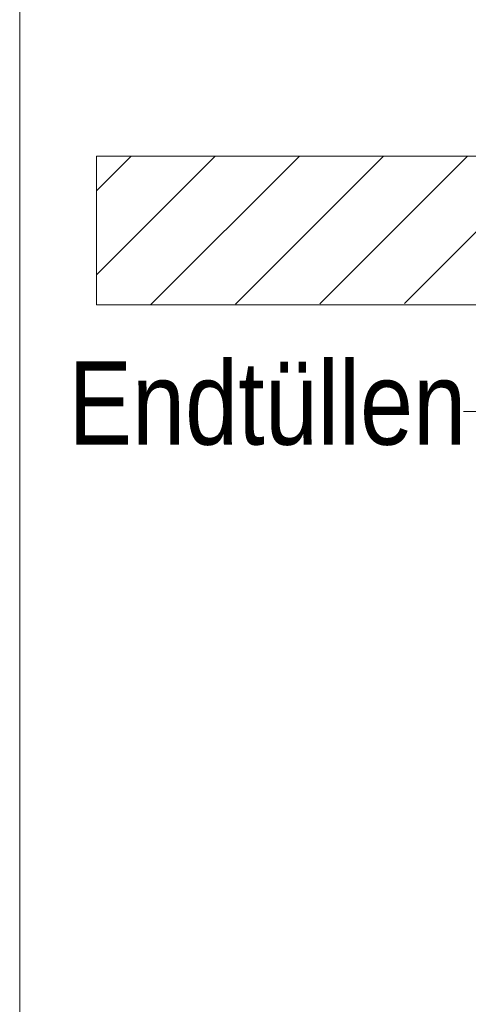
# Model space of a CAD drawing. Extents: x -620 to 3480, y 62 to 1112.
# Tile 157 of 256: x 217 to 225, y 727 to 744. Entities that reach past the tile are written whole.
import ezdxf
from ezdxf.lldxf.tags import DXFTag

# ---------------------------------------------------------------- set-up
doc = ezdxf.new("R2010")
doc.units = 0
doc.layers.get('0').update_dxf_attribs({"lineweight": 13})
doc.layers.add('E_Detail_Beschriftung', color=7, linetype='Continuous', lineweight=13, true_color=0x009900)
doc.layers.add('E_Detail_Wandschraffur', color=7, linetype='Continuous', lineweight=5, true_color=0xc0c0c0)
doc.layers.add('E_Detail_Linie_Text_Bem', color=7, linetype='Continuous', lineweight=13)
doc.styles.get("Standard").update_dxf_attribs({"font": 'ARIALN.TTF'})
tags = doc.linetypes.add('fein_strichliert', pattern=[4, 1, -2, 1]).pattern_tags.tags
tags[8:9] = [DXFTag(74, 4), DXFTag(75, 0), DXFTag(340, '0'), DXFTag(46, 0.0), DXFTag(50, 0.0), DXFTag(44, 0.0), DXFTag(45, 0.0)]
tags[6:7] = [DXFTag(74, 4), DXFTag(75, 0), DXFTag(340, '0'), DXFTag(46, 0.0), DXFTag(50, 0.0), DXFTag(44, 0.0), DXFTag(45, 0.0)]
tags[4:5] = [DXFTag(74, 4), DXFTag(75, 0), DXFTag(340, '0'), DXFTag(46, 0.0), DXFTag(50, 0.0), DXFTag(44, 0.0), DXFTag(45, 0.0)]
tags = doc.linetypes.add('fein_strichliert-A06GA2TT8I', pattern=[4, 1, -2, 1]).pattern_tags.tags
tags[8:9] = [DXFTag(74, 4), DXFTag(75, 0), DXFTag(340, '0'), DXFTag(46, 0.0), DXFTag(50, 0.0), DXFTag(44, 0.0), DXFTag(45, 0.0)]
tags[6:7] = [DXFTag(74, 4), DXFTag(75, 0), DXFTag(340, '0'), DXFTag(46, 0.0), DXFTag(50, 0.0), DXFTag(44, 0.0), DXFTag(45, 0.0)]
tags[4:5] = [DXFTag(74, 4), DXFTag(75, 0), DXFTag(340, '0'), DXFTag(46, 0.0), DXFTag(50, 0.0), DXFTag(44, 0.0), DXFTag(45, 0.0)]

# ---------------------------------------------------------------- blocks, each defined once
blk = doc.blocks.new('Referenz-A06GA2TW8I')
at = {"layer": 'E_Detail_Linie_Text_Bem', "linetype": 'fein_strichliert-A06GA2TT8I', "ltscale": 0.65}
blk.add_line((217.196, 758.158), (217.196, 696.841), dxfattribs=at)
at = {"layer": 'E_Detail_Linie_Text_Bem', "linetype": 'Continuous', "ltscale": 0.13}
for p, q in [((218.486, 738.731), (218.486, 741.231)), ((218.486, 741.231), (278.464, 741.231)), ((230.286, 738.731), (218.486, 738.731))]:
    blk.add_line(p, q, dxfattribs=at)
at = {"layer": 'E_Detail_Linie_Text_Bem', "color": 0, "linetype": 'Continuous', "ltscale": 0.13}
blk.add_line((224.911, 736.938), (224.655, 736.938), dxfattribs=at)
at = {"layer": 'E_Detail_Wandschraffur', "linetype": 'ByBlock', "ltscale": 0.13}
for p, q in [((218.486, 739.234), (220.482, 741.231)), ((220.821, 738.741), (223.311, 741.231)), ((223.662, 738.753), (226.139, 741.231))]:
    blk.add_line(p, q, dxfattribs=at)
at = {"layer": 'E_Detail_Wandschraffur', "linetype": 'fein_strichliert', "ltscale": 0.13}
for p, q in [((218.486, 740.648), (219.068, 741.231)), ((219.401, 738.735), (221.897, 741.231)), ((222.241, 738.747), (224.725, 741.231))]:
    blk.add_line(p, q, dxfattribs=at)
at = {"layer": 'E_Detail_Beschriftung', "linetype": 'Continuous', "ltscale": 0.13, "insert": (218.014, 737.779), "char_height": 1.4, "attachment_point": 1}
blk.add_mtext('{\\fArial Narrow;Endtüllen}', dxfattribs=at)

msp = doc.modelspace()

# ---------------------------------------------------------------- block references
at = {"color": 8, "lineweight": 25, "ltscale": 0.25, "true_color": 0x808080}
msp.add_blockref('Referenz-A06GA2TW8I', (0, 0), dxfattribs=at)

doc.saveas('drawing.dxf')
